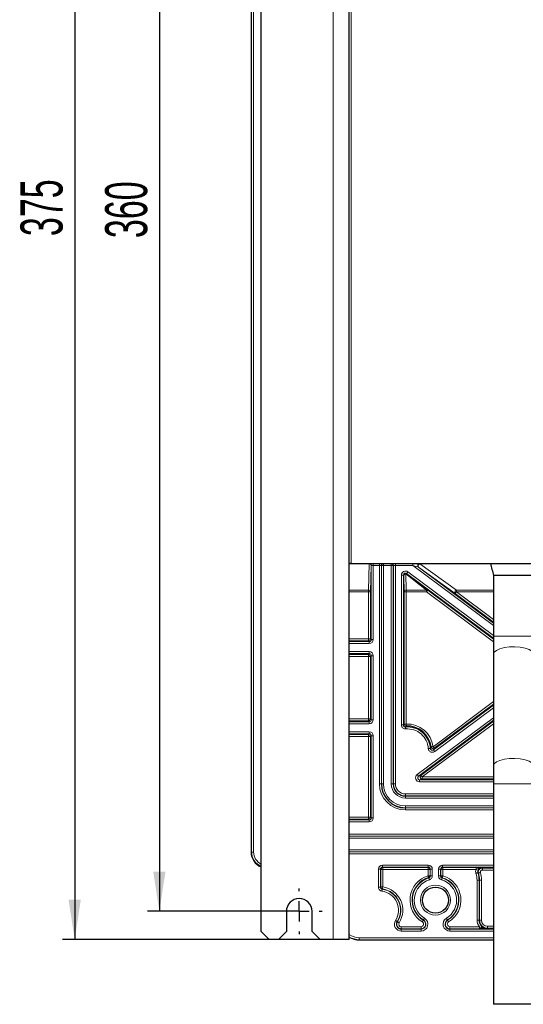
# Model space of a CAD drawing. Header units: millimetres. Extents: x 5 to 418, y 2 to 292.
# Tile 46 of 53: x 289 to 331, y 122 to 204. Entities that reach past the tile are written whole.
import ezdxf

# ---------------------------------------------------------------- set-up
doc = ezdxf.new("R2010")
doc.units = ezdxf.units.MM
doc.layers.add('SLD-0', color=7, linetype='Continuous')
doc.styles.add('SLDTEXTSTYLE0', font='TXT', dxfattribs={"width": 0.605})
doc.dimstyles.new('SLDDIMSTYLE0', dxfattribs={"dimtxt": 3.5, "dimasz": 3.302, "dimexe": 0, "dimexo": 0.0625, "dimgap": 0.875, "dimtad": 1, "dimlfac": 3, "dimrnd": 1e-09, "dimzin": 12, "dimdsep": 46, "dimtxsty": 'SLDTEXTSTYLE0', "dimsah": 1, "dimcen": 0.09, "dimadec": 0, "dimazin": 3, "dimtfac": 1, "dimtofl": 0, "dimtmove": 0, "dimatfit": 3, "dimfxl": 1, "dimfrac": 2, "dimtolj": 1, "dimtzin": 12, "dimarcsym": 0})

# ---------------------------------------------------------------- blocks, each defined once
blk = doc.blocks.new('_D_5')
at = {"layer": 'SLD-0', "color": 7}
for p, q in [((311.936, 249.623), (299.306, 249.623)), ((300.306, 249.623), (300.306, 129.623)), ((311.936, 129.623), (299.306, 129.623))]:
    blk.add_line(p, q, dxfattribs=at)
for points in [[(300.306, 249.623), (299.798, 246.321), (300.814, 246.321)], [(300.306, 129.623), (300.814, 132.925), (299.798, 132.925)]]:
    blk.add_solid(points, dxfattribs=at)
at = {"layer": 'SLD-0', "color": 7, "insert": (295.794, 185.613), "char_height": 3.5, "attachment_point": 1, "rotation": 90, "style": 'SLDTEXTSTYLE0'}
blk.add_mtext('360', dxfattribs=at)
blk = doc.blocks.new('_D_7')
at = {"layer": 'SLD-0', "color": 7}
for p, q in [((314.77, 252.29), (292.262, 252.29)), ((293.262, 252.29), (293.262, 127.29)), ((313.67, 127.29), (292.262, 127.29))]:
    blk.add_line(p, q, dxfattribs=at)
for points in [[(293.262, 252.29), (292.754, 248.988), (293.77, 248.988)], [(293.262, 127.29), (293.77, 130.592), (292.754, 130.592)]]:
    blk.add_solid(points, dxfattribs=at)
at = {"layer": 'SLD-0', "color": 7, "insert": (288.751, 185.779), "char_height": 3.5, "attachment_point": 1, "rotation": 90, "style": 'SLDTEXTSTYLE0'}
blk.add_mtext('375', dxfattribs=at)
blk = doc.blocks.new('SW_CENTERMARKSYMBOL_4')
at = {"layer": 'SLD-0', "color": 0}
for p, q in [((0, 1.667), (0, 1.9)), ((0, 0), (0, 0.833)), ((-1.667, 0), (-1.9, 0)), ((0, 0), (-0.833, 0)), ((0, 0), (0, -0.833)), ((0, 0), (0.833, 0)), ((1.667, 0), (1.9, 0)), ((0, -1.667), (0, -1.9))]:
    blk.add_line(p, q, dxfattribs=at)

msp = doc.modelspace()

# ---------------------------------------------------------------- linework, layer by layer
at = {"color": 7, "linetype": 'Continuous', "lineweight": 18}
for p, q in [((314.7698, 127.2897), (314.7698, 252.2897)), ((307.9772, 134.5564), (307.9772, 245.223)), ((308.1439, 245.223), (308.1439, 134.5564)), ((316.2698, 240.223), (316.2698, 158.5564)), ((316.1031, 158.5498), (317.7632, 158.5498)), ((317.7632, 158.5275), (316.1031, 158.5275)), ((317.697, 156.3378), (317.7632, 158.5275)), ((317.7632, 158.5498), (317.7669, 158.5535)), ((317.7632, 158.5275), (317.7632, 158.5498)), ((317.9299, 158.3831), (317.8637, 156.1935)), ((317.9336, 158.3869), (317.9299, 158.3831)), ((317.9336, 152.2259), (317.9336, 158.3869)), ((318.1002, 158.3926), (318.1002, 158.5564)), ((318.606, 158.3926), (318.1002, 158.3926)), ((318.1002, 158.3926), (318.1002, 152.2259)), ((318.606, 158.3926), (318.606, 158.5564)), ((318.606, 140.223), (318.606, 158.3926)), ((318.7726, 158.3869), (318.7726, 140.223)), ((318.7815, 158.378), (318.7726, 158.3869)), ((318.7815, 140.223), (318.7815, 158.378)), ((318.7815, 158.378), (318.9481, 158.378)), ((318.9393, 158.5535), (318.9481, 158.5447)), ((318.9481, 158.5447), (319.5914, 158.5447)), ((318.9481, 158.378), (318.9481, 158.5447)), ((318.9481, 158.378), (318.9481, 140.223)), ((319.5914, 158.378), (318.9481, 158.378)), ((319.5914, 158.5447), (319.6003, 158.5535)), ((319.5914, 158.378), (319.5914, 158.5447)), ((319.5914, 140.223), (319.5914, 158.378)), ((319.5914, 158.378), (319.7581, 158.378)), ((319.7669, 158.3869), (319.7581, 158.378)), ((319.7581, 158.378), (319.7581, 140.223)), ((319.7669, 140.223), (319.7669, 158.3869)), ((319.9336, 158.5564), (319.9336, 158.3926)), ((321.3859, 158.3926), (319.9336, 158.3926)), ((319.9336, 158.3926), (319.9336, 140.223)), ((321.3859, 158.5564), (321.3859, 158.3926)), ((328.1031, 153.3894), (321.3859, 158.3926)), ((321.8519, 158.2532), (328.1031, 153.5972)), ((321.8632, 158.2495), (321.8519, 158.2532)), ((324.9138, 156.0598), (321.8632, 158.2495)), ((321.9515, 158.5535), (321.9627, 158.5498)), ((321.9627, 158.5498), (327.8382, 158.5498)), ((321.9627, 158.5498), (321.9627, 158.5275)), ((327.8441, 158.5275), (321.9627, 158.5275)), ((321.9627, 158.5275), (325.0134, 156.3378)), ((320.4393, 145.1263), (320.4393, 157.5953)), ((320.4393, 157.5953), (320.606, 157.5953)), ((320.606, 157.5953), (320.606, 145.1263)), ((320.6353, 157.5369), (320.606, 157.5953)), ((320.6759, 156.1935), (320.6353, 157.5369)), ((322.5377, 156.3378), (320.8019, 157.6813)), ((320.8019, 157.6813), (320.8425, 156.3378)), ((328.1031, 152.3431), (320.8721, 157.729)), ((320.8721, 157.729), (320.9014, 157.6706)), ((320.9014, 157.6706), (322.6372, 156.3271)), ((320.9717, 157.8626), (328.1031, 152.5509)), ((316.1031, 156.3378), (317.697, 156.3378)), ((317.697, 156.1935), (316.1031, 156.1935)), ((317.697, 156.1935), (317.697, 156.3378)), ((317.697, 152.2958), (317.697, 156.1935)), ((317.8637, 156.1935), (317.697, 156.1935)), ((317.8637, 156.1935), (317.8637, 152.2958)), ((320.6759, 145.2007), (320.6759, 156.1935)), ((320.8425, 156.1935), (320.6759, 156.1935)), ((320.8425, 156.3378), (322.5377, 156.3378)), ((320.8425, 156.3378), (320.8425, 156.1935)), ((320.8425, 156.1935), (320.8425, 145.2007)), ((322.5377, 156.1935), (320.8425, 156.1935)), ((322.5377, 156.3378), (322.5377, 156.1935)), ((328.1031, 152.0482), (322.5377, 156.1935)), ((322.6372, 156.3271), (328.1031, 152.256)), ((328.1031, 153.6844), (324.9138, 156.0598)), ((325.0134, 156.3378), (328.1031, 156.3378)), ((325.0134, 156.3378), (325.0134, 156.1935)), ((325.0134, 156.1935), (328.1031, 153.8921)), ((328.1031, 156.1935), (325.0134, 156.1935)), ((331.4364, 152.5035), (328.1031, 152.5035)), ((316.1031, 152.2958), (317.697, 152.2958)), ((317.697, 152.1292), (316.1031, 152.1292)), ((316.1031, 152.0592), (317.7669, 152.0592)), ((317.7669, 151.8926), (316.1031, 151.8926)), ((317.697, 152.2958), (317.697, 152.1292)), ((317.8637, 152.2958), (317.697, 152.2958)), ((317.7669, 152.0592), (317.697, 152.1292)), ((317.7669, 152.0592), (317.7669, 151.8926)), ((317.8637, 152.2958), (317.9336, 152.2259)), ((317.9336, 152.2259), (318.1002, 152.2259)), ((316.1031, 151.2202), (317.7669, 151.2202)), ((317.7669, 151.0535), (316.1031, 151.0535)), ((316.1031, 150.9836), (317.697, 150.9836)), ((317.697, 150.817), (316.1031, 150.817)), ((317.697, 150.9836), (317.7669, 151.0535)), ((317.697, 150.817), (317.697, 150.9836)), ((317.8637, 150.817), (317.697, 150.817)), ((317.697, 145.6291), (317.697, 150.817)), ((317.7669, 151.0535), (317.7669, 151.2202)), ((317.9336, 150.8869), (317.8637, 150.817)), ((317.8637, 150.817), (317.8637, 145.6291)), ((318.1002, 150.8869), (317.9336, 150.8869)), ((317.9336, 145.5592), (317.9336, 150.8869)), ((318.1002, 150.8869), (318.1002, 145.5592)), ((323.0673, 143.3138), (328.1031, 147.0646)), ((323.1085, 143.0495), (328.1031, 146.7696)), ((328.1031, 146.8568), (323.1668, 143.1801)), ((328.1031, 146.5618), (323.2081, 142.9158)), ((316.1031, 145.6291), (317.697, 145.6291)), ((317.697, 145.4625), (316.1031, 145.4625)), ((316.1031, 145.3926), (317.7669, 145.3926)), ((317.7669, 145.2259), (316.1031, 145.2259)), ((317.697, 145.4625), (317.697, 145.6291)), ((317.8637, 145.6291), (317.697, 145.6291)), ((317.7669, 145.3926), (317.697, 145.4625)), ((317.7669, 145.2259), (317.7669, 145.3926)), ((317.8637, 145.6291), (317.9336, 145.5592)), ((318.1002, 145.5592), (317.9336, 145.5592)), ((320.606, 145.1263), (320.4393, 145.1263)), ((320.8425, 145.2007), (320.6759, 145.2007)), ((321.7524, 140.9932), (328.1031, 145.7234)), ((328.1031, 145.5156), (321.8519, 140.8595)), ((322.0629, 140.9294), (328.1031, 145.4284)), ((328.1031, 145.2206), (322.1624, 140.7958)), ((316.1031, 144.5535), (317.7669, 144.5535)), ((317.7669, 144.3869), (316.1031, 144.3869)), ((316.1031, 144.3169), (317.697, 144.3169)), ((317.697, 144.1503), (316.1031, 144.1503)), ((317.697, 144.3169), (317.7669, 144.3869)), ((317.697, 144.3169), (317.697, 144.1503)), ((317.697, 137.4625), (317.697, 144.1503)), ((317.697, 144.1503), (317.8637, 144.1503)), ((317.7669, 144.3869), (317.7669, 144.5535)), ((317.9336, 144.2202), (317.8637, 144.1503)), ((317.8637, 144.1503), (317.8637, 137.4625)), ((317.9336, 144.2202), (318.1002, 144.2202)), ((317.9336, 137.3925), (317.9336, 144.2202)), ((318.1002, 144.2202), (318.1002, 137.3925)), ((321.8519, 140.8595), (322.0629, 140.9294)), ((318.606, 140.223), (318.7726, 140.223)), ((318.7815, 140.223), (318.7726, 140.223)), ((318.7815, 140.223), (318.9481, 140.223)), ((319.5914, 140.223), (319.7581, 140.223)), ((319.7581, 140.223), (319.7669, 140.223)), ((319.7669, 140.223), (319.9336, 140.223)), ((322.1624, 140.6292), (321.9515, 140.5592)), ((321.9515, 140.5592), (321.9515, 140.3926)), ((321.9515, 140.5592), (328.1031, 140.5592)), ((328.1031, 140.3926), (321.9515, 140.3926)), ((322.1624, 140.6292), (322.1624, 140.7958)), ((322.1624, 140.7958), (328.1031, 140.7958)), ((328.1031, 140.6292), (322.1624, 140.6292)), ((331.4364, 140.223), (328.1031, 140.223)), ((320.7698, 139.2202), (320.7698, 139.3868)), ((320.7698, 139.3868), (328.1031, 139.3868)), ((328.1031, 139.2202), (320.7698, 139.2202)), ((320.7698, 139.2114), (320.7698, 139.2202)), ((320.7698, 139.2114), (328.1031, 139.2114)), ((320.7698, 139.0447), (320.7698, 139.2114)), ((328.1031, 139.0447), (320.7698, 139.0447)), ((320.7698, 138.2347), (320.7698, 138.4014)), ((320.7698, 138.4014), (328.1031, 138.4014)), ((320.7698, 138.2347), (320.7698, 138.2259)), ((328.1031, 138.2347), (320.7698, 138.2347)), ((320.7698, 138.0593), (320.7698, 138.2259)), ((320.7698, 138.2259), (328.1031, 138.2259)), ((328.1031, 138.0593), (320.7698, 138.0593)), ((316.1031, 137.4625), (317.697, 137.4625)), ((317.697, 137.2958), (316.1031, 137.2958)), ((316.1031, 137.2259), (317.7669, 137.2259)), ((317.7669, 137.0593), (316.1031, 137.0593)), ((317.697, 137.2958), (317.697, 137.4625)), ((317.697, 137.4625), (317.8637, 137.4625)), ((317.7669, 137.2259), (317.697, 137.2958)), ((317.7669, 137.0593), (317.7669, 137.2259)), ((317.8637, 137.4625), (317.9336, 137.3925)), ((317.9336, 137.3925), (318.1002, 137.3925)), ((316.1031, 136.0535), (328.1031, 136.0535)), ((328.1031, 135.8869), (316.1031, 135.8869)), ((316.1031, 135.8722), (328.1031, 135.8722)), ((328.1031, 135.7056), (316.1031, 135.7056)), ((307.9365, 134.5564), (307.9772, 134.5564)), ((307.9365, 134.5564), (307.9365, 134.5564)), ((307.9772, 134.5564), (308.1439, 134.5564)), ((316.1031, 134.7405), (328.1031, 134.7405)), ((328.1031, 134.5739), (316.1031, 134.5739)), ((316.1031, 134.5592), (328.1031, 134.5592)), ((328.1031, 134.3926), (316.1031, 134.3926)), ((318.5303, 131.6326), (318.5303, 133.1292)), ((318.5303, 133.1292), (318.697, 133.1292)), ((318.697, 133.1292), (318.697, 131.6326)), ((318.7204, 133.1058), (318.697, 133.1292)), ((318.7204, 131.6529), (318.7204, 133.1058)), ((318.7204, 133.1058), (318.887, 133.1058)), ((318.8636, 133.4625), (322.6759, 133.4625)), ((318.8636, 133.4625), (318.8636, 133.2958)), ((322.6759, 133.2958), (318.8636, 133.2958)), ((318.8636, 133.2958), (318.887, 133.2725)), ((318.887, 133.2725), (322.6525, 133.2725)), ((318.887, 133.1058), (318.887, 133.2725)), ((318.887, 133.1058), (318.887, 131.6529)), ((322.6525, 133.1058), (318.887, 133.1058)), ((322.6525, 133.2725), (322.6759, 133.2958)), ((322.6525, 133.2725), (322.6525, 133.1058)), ((322.6525, 133.1058), (322.8192, 133.1058)), ((322.6525, 132.5817), (322.6525, 133.1058)), ((322.6759, 133.2958), (322.6759, 133.4625)), ((322.8425, 133.1292), (322.8192, 133.1058)), ((322.8192, 133.1058), (322.8192, 132.5817)), ((322.8425, 133.1292), (323.0092, 133.1292)), ((322.8425, 132.5643), (322.8425, 133.1292)), ((323.0092, 133.1292), (323.0092, 132.5643)), ((323.5303, 132.5643), (323.5303, 133.1292)), ((323.697, 133.1292), (323.5303, 133.1292)), ((323.697, 133.1292), (323.697, 132.5643)), ((323.7204, 133.1058), (323.697, 133.1292)), ((323.7204, 132.5817), (323.7204, 133.1058)), ((323.887, 133.1058), (323.7204, 133.1058)), ((323.8636, 133.4625), (328.1031, 133.4625)), ((323.8636, 133.2958), (323.8636, 133.4625)), ((328.1031, 133.2958), (323.8636, 133.2958)), ((323.8636, 133.2958), (323.887, 133.2725)), ((323.887, 133.2725), (326.6437, 133.2725)), ((323.887, 133.1058), (323.887, 133.2725)), ((323.887, 133.1058), (323.887, 132.5817)), ((326.6437, 133.1058), (323.887, 133.1058)), ((326.6437, 133.1058), (326.6437, 133.2725)), ((327.1686, 133.2259), (328.1031, 133.2259)), ((327.1686, 133.0593), (327.1686, 133.2259)), ((328.1031, 133.0593), (327.1686, 133.0593)), ((322.6525, 132.5817), (322.8192, 132.5817)), ((322.8192, 132.5817), (322.8425, 132.5643)), ((322.8425, 132.5643), (323.0092, 132.5643)), ((323.697, 132.5643), (323.5303, 132.5643)), ((323.697, 132.5643), (323.7204, 132.5817)), ((323.887, 132.5817), (323.7204, 132.5817)), ((326.7261, 128.8897), (326.7261, 132.2231)), ((326.8927, 132.2231), (326.7261, 132.2231)), ((326.8927, 132.2231), (326.8927, 128.8897)), ((326.9336, 132.2231), (326.8927, 132.2231)), ((326.9336, 128.8897), (326.9336, 132.2231)), ((327.1002, 132.2231), (326.9336, 132.2231)), ((327.1002, 132.2231), (327.1002, 128.8897)), ((318.5303, 131.6326), (318.697, 131.6326)), ((318.697, 131.6326), (318.7204, 131.6529)), ((318.7204, 131.6529), (318.887, 131.6529)), ((320.1063, 128.7625), (320.0866, 128.7751)), ((322.2651, 128.8844), (322.2771, 128.9045)), ((324.2745, 128.8844), (324.2624, 128.9045)), ((326.8927, 128.8897), (326.7261, 128.8897)), ((326.9336, 128.8897), (326.8927, 128.8897)), ((327.1002, 128.8897), (326.9336, 128.8897)), ((320.4288, 128.1736), (320.4288, 128.3403)), ((320.4288, 128.3403), (322.0679, 128.3403)), ((320.4288, 128.1736), (320.4288, 128.1503)), ((322.0679, 128.1736), (320.4288, 128.1736)), ((320.4288, 127.9836), (320.4288, 128.1503)), ((320.4288, 128.1503), (322.0679, 128.1503)), ((322.0679, 127.9836), (320.4288, 127.9836)), ((322.0679, 128.3403), (322.0679, 128.1736)), ((322.0679, 128.1736), (322.0679, 128.1503)), ((322.0679, 128.1503), (322.0679, 127.9836)), ((324.4716, 128.1736), (324.4716, 128.3403)), ((324.4716, 128.3403), (326.9195, 128.3403)), ((324.4716, 128.1736), (324.4716, 128.1503)), ((326.9195, 128.1736), (324.4716, 128.1736)), ((324.4716, 127.9836), (324.4716, 128.1503)), ((324.4716, 128.1503), (328.1031, 128.1503)), ((328.1031, 127.9836), (324.4716, 127.9836)), ((326.9195, 128.1736), (326.9195, 128.3403)), ((327.6031, 128.2202), (327.6031, 128.3868)), ((327.6031, 128.3868), (328.1031, 128.3868)), ((327.6031, 128.2202), (327.6031, 128.1794)), ((328.1031, 128.2202), (327.6031, 128.2202)), ((316.9364, 127.4305), (328.1031, 127.4305)), ((316.9364, 127.4305), (316.9364, 127.2638)), ((328.1031, 127.2638), (316.9364, 127.2638)), ((316.9364, 127.2638), (316.9364, 127.2231)), ((316.9364, 127.2231), (328.1031, 127.2231)), ((316.9364, 127.2231), (316.9364, 127.2231))]:
    msp.add_line(p, q, dxfattribs=at)
at = {"color": 7, "linetype": 'Continuous', "lineweight": 25}
for p, q in [((316.1031, 127.2897), (316.1031, 252.2897)), ((308.7698, 127.9564), (308.7698, 251.6231)), ((307.9365, 245.223), (307.9365, 134.5564)), ((316.2698, 158.5564), (316.1031, 158.5564)), ((316.2698, 158.5564), (374.2698, 158.5564)), ((327.8364, 158.5564), (327.8364, 158.5316)), ((328.1031, 157.5564), (328.1031, 152.5035)), ((331.4364, 157.5564), (328.1031, 157.5564)), ((328.1031, 152.5035), (328.1031, 151.005)), ((328.1031, 151.005), (328.1031, 141.7215)), ((328.1031, 141.7215), (328.1031, 140.223)), ((328.1031, 140.223), (328.1031, 121.8897)), ((310.8698, 129.623), (310.8698, 127.9564)), ((313.0031, 127.9564), (313.0031, 129.623)), ((308.7698, 127.9564), (309.4364, 127.2897)), ((310.2031, 127.2897), (310.8698, 127.9564)), ((313.0031, 127.9564), (313.6698, 127.2897)), ((310.2031, 127.2897), (309.4364, 127.2897)), ((314.7698, 127.2897), (313.6698, 127.2897)), ((316.1031, 127.2897), (314.7698, 127.2897)), ((320.3138, 127.2231), (316.9364, 127.2231)), ((326.5591, 127.2231), (320.3138, 127.2231)), ((328.1031, 127.2231), (326.5591, 127.2231)), ((331.4364, 121.8897), (328.1031, 121.8897))]:
    msp.add_line(p, q, dxfattribs=at)
at = {"color": 7, "linetype": 'Continuous', "lineweight": 18, "flags": 128}
for points in [[(321.9627, 158.5275), (321.9235, 158.5078), (321.8876, 158.4776), (321.858, 158.4395), (321.8371, 158.3966), (321.8269, 158.3527), (321.828, 158.3112), (321.8404, 158.2759), (321.8632, 158.2495)], [(320.9717, 157.8626), (320.9525, 157.8368), (320.934, 157.812), (320.9169, 157.7891), (320.9019, 157.7689), (320.8895, 157.7523), (320.8802, 157.7398), (320.8743, 157.7319), (320.8721, 157.729)], [(322.6372, 156.3271), (322.635, 156.3242), (322.6291, 156.3163), (322.6198, 156.3038), (322.6074, 156.2872), (322.5924, 156.267), (322.5754, 156.2441), (322.5569, 156.2193), (322.5377, 156.1935)], [(325.0134, 156.3378), (324.9741, 156.3181), (324.9382, 156.2879), (324.9086, 156.2498), (324.8878, 156.207), (324.8775, 156.163), (324.8787, 156.1216), (324.8911, 156.0862), (324.9138, 156.0598)], [(325.0134, 156.1935), (324.9942, 156.1677), (324.9757, 156.1429), (324.9586, 156.1199), (324.9436, 156.0998), (324.9312, 156.0831), (324.9219, 156.0707), (324.916, 156.0628), (324.9138, 156.0598)], [(331.4364, 151.005), (331.4209, 151.0901), (331.2985, 151.2538), (331.0626, 151.3991), (330.7309, 151.5151), (330.3279, 151.5933), (329.8835, 151.6279), (329.4307, 151.6163), (329.003, 151.5594), (328.6322, 151.4613), (328.3457, 151.3294), (328.1649, 151.1735), (328.1031, 151.005)], [(320.7858, 144.9602), (320.786, 144.9565), (320.7868, 144.9467), (320.788, 144.9312), (320.7897, 144.9105), (320.7917, 144.8855), (320.7939, 144.857), (320.7964, 144.8261), (320.7989, 144.7941)], [(320.8425, 145.2007), (320.8439, 145.1685), (320.8453, 145.1376), (320.8465, 145.1091), (320.8476, 145.084), (320.8485, 145.0632), (320.8492, 145.0477), (320.8497, 145.0379), (320.8498, 145.0342)], [(323.0673, 143.3138), (323.0353, 143.3099), (323.0046, 143.3062), (322.9763, 143.3028), (322.9513, 143.2997), (322.9307, 143.2973), (322.9152, 143.2954), (322.9055, 143.2942), (322.9018, 143.2938)], [(323.1668, 143.1801), (323.1646, 143.1831), (323.1587, 143.1909), (323.1494, 143.2034), (323.1371, 143.2201), (323.122, 143.2402), (323.105, 143.2631), (323.0865, 143.288), (323.0673, 143.3138)], [(322.8426, 143.173), (322.839, 143.1727), (322.8292, 143.1721), (322.8136, 143.1712), (322.7929, 143.1699), (322.7678, 143.1684), (322.7393, 143.1666), (322.7084, 143.1648), (322.6763, 143.1628)], [(323.1085, 143.0495), (323.1107, 143.0465), (323.1166, 143.0387), (323.1259, 143.0262), (323.1383, 143.0095), (323.1533, 142.9894), (323.1704, 142.9665), (323.1888, 142.9416), (323.2081, 142.9158)], [(331.4364, 141.7215), (331.4209, 141.8065), (331.2985, 141.9702), (331.0626, 142.1155), (330.7309, 142.2315), (330.3279, 142.3098), (329.8835, 142.3444), (329.4307, 142.3328), (329.003, 142.2758), (328.6322, 142.1778), (328.3457, 142.0459), (328.1649, 141.8899), (328.1031, 141.7215), (328.1031, 141.7215)], [(321.8519, 140.8595), (321.8497, 140.8625), (321.8439, 140.8704), (321.8346, 140.8829), (321.8222, 140.8995), (321.8072, 140.9196), (321.7901, 140.9426), (321.7716, 140.9674), (321.7524, 140.9932)], [(322.1624, 140.7958), (322.1432, 140.8216), (322.1247, 140.8464), (322.1076, 140.8693), (322.0926, 140.8895), (322.0802, 140.9061), (322.0709, 140.9186), (322.0651, 140.9265), (322.0629, 140.9294)], [(326.6378, 132.7783), (326.6684, 132.7883), (326.6978, 132.7979), (326.7249, 132.8068), (326.7488, 132.8146), (326.7686, 132.821), (326.7834, 132.8259), (326.7927, 132.8289), (326.7962, 132.83)], [(327.009, 132.8447), (326.9782, 132.8355), (326.9485, 132.8266), (326.9212, 132.8184), (326.8971, 132.8112), (326.8772, 132.8052), (326.8623, 132.8008), (326.8529, 132.7979), (326.8494, 132.7969)], [(322.6525, 132.5817), (322.6619, 132.5509), (322.6709, 132.5213), (322.6793, 132.4939), (322.6866, 132.4699), (322.6926, 132.4501), (322.6972, 132.4352), (322.7, 132.4258), (322.7011, 132.4222)], [(322.7232, 132.4045), (322.7177, 132.4089), (322.7011, 132.4222)], [(322.7232, 132.4045), (322.7242, 132.4009), (322.727, 132.3915), (322.7314, 132.3766), (322.7373, 132.3567), (322.7444, 132.3326), (322.7525, 132.3052), (322.7613, 132.2755), (322.7704, 132.2447)], [(323.8164, 132.4045), (323.8153, 132.4009), (323.8125, 132.3915), (323.8081, 132.3766), (323.8022, 132.3567), (323.7951, 132.3326), (323.787, 132.3052), (323.7782, 132.2755), (323.7691, 132.2447)], [(323.8384, 132.4222), (323.8329, 132.4178), (323.8164, 132.4045)], [(323.8384, 132.4222), (323.8395, 132.4258), (323.8424, 132.4352), (323.8469, 132.4501), (323.8529, 132.4699), (323.8603, 132.4939), (323.8686, 132.5213), (323.8776, 132.5509), (323.887, 132.5817)], [(318.8186, 131.3023), (318.8229, 131.3342), (318.8271, 131.3649), (318.831, 131.3932), (318.8344, 131.4181), (318.8372, 131.4386), (318.8393, 131.4541), (318.8406, 131.4638), (318.8411, 131.4674)], [(318.8628, 131.488), (318.8574, 131.4829), (318.8411, 131.4674)], [(318.8628, 131.488), (318.8633, 131.4916), (318.8647, 131.5013), (318.867, 131.5168), (318.87, 131.5373), (318.8737, 131.5621), (318.8778, 131.5904), (318.8823, 131.621), (318.887, 131.6529)], [(319.9462, 128.8648), (319.9733, 128.8475), (319.9994, 128.8308), (320.0235, 128.8154), (320.0446, 128.8019), (320.0621, 128.7907), (320.0752, 128.7823), (320.0835, 128.7771), (320.0866, 128.7751)], [(320.1063, 128.7625), (320.1094, 128.7605), (320.1177, 128.7552), (320.1308, 128.7468), (320.1483, 128.7356), (320.1695, 128.7221), (320.1936, 128.7067), (320.2197, 128.6901), (320.2467, 128.6727)], [(322.1792, 128.7416), (322.1958, 128.7692), (322.2117, 128.7957), (322.2265, 128.8202), (322.2394, 128.8417), (322.2501, 128.8595), (322.2581, 128.8729), (322.2632, 128.8813), (322.2651, 128.8844)], [(322.2771, 128.9045), (322.279, 128.9076), (322.2841, 128.9161), (322.2921, 128.9294), (322.3028, 128.9472), (322.3157, 128.9687), (322.3304, 128.9932), (322.3464, 129.0198), (322.3629, 129.0473)], [(324.1766, 129.0473), (324.1932, 129.0198), (324.2091, 128.9932), (324.2238, 128.9687), (324.2368, 128.9472), (324.2475, 128.9294), (324.2555, 128.9161), (324.2605, 128.9076), (324.2624, 128.9045)], [(324.2745, 128.8844), (324.2764, 128.8813), (324.2814, 128.8729), (324.2895, 128.8595), (324.3001, 128.8417), (324.3131, 128.8202), (324.3278, 128.7957), (324.3437, 128.7692), (324.3603, 128.7416)]]:
    msp.add_lwpolyline(points, dxfattribs=at)
at = {"color": 7, "linetype": 'Continuous', "lineweight": 18}
msp.add_circle((323.2698, 130.5564), 1.25, dxfattribs=at)
at = {"color": 7, "linetype": 'Continuous', "lineweight": 25}
msp.add_circle((323.2698, 130.5564), 1.0833, dxfattribs=at)
at = {"color": 7, "linetype": 'Continuous', "lineweight": 18}
for centre, radius, start, end in [((317.7632, 158.3831), 0.1667, 0.019549, 89.979597), ((317.7721, 158.3694), 0.1583, 4.978317, 93.225694), ((317.7669, 158.3868), 0.1667, 0.021244, 89.97961), ((318.9393, 158.3868), 0.1667, 90.02039, 179.978756), ((318.9482, 158.378), 0.1667, 90.02039, 179.978756), ((319.5914, 158.378), 0.1667, 0.020031, 89.979969), ((319.6002, 158.3868), 0.1667, 0.020031, 89.979969), ((321.9518, 158.3868), 0.1667, 90.098944, 233.22119), ((321.963, 158.383), 0.1667, 90.09878, 233.221353), ((320.802, 157.5368), 0.1667, 53.373387, 179.947293), ((320.793, 157.5232), 0.1583, 86.775257, 175.019886), ((320.8412, 157.5781), 0.1104, 56.90146, 110.837552), ((317.7059, 156.1797), 0.1583, 4.980114, 93.224743), ((320.8336, 156.1797), 0.1583, 86.774306, 175.021683), ((322.5769, 156.2346), 0.1104, 56.90146, 110.837552), ((317.697, 152.2959), 0.1667, 270.02039, 359.97961), ((317.697, 150.8169), 0.1667, 0.021248, 89.978752), ((317.697, 145.6292), 0.1667, 270.021248, 359.979606), ((320.8426, 145.2007), 0.1667, 180.021235, 272.484716), ((320.9364, 143.0564), 1.9098, 3.499811, 94.525485), ((320.9364, 143.0564), 2.1463, 6.886998, 92.507758), ((317.697, 144.1502), 0.1667, 0.019675, 89.981179), ((320.9364, 143.0564), 1.7431, 3.499811, 94.525485), ((323.0673, 143.3139), 0.1667, 186.927689, 306.63923), ((322.1627, 140.7959), 0.1667, 126.77821, 269.90194), ((320.7698, 140.223), 2.1638, 180, 270), ((320.7698, 140.223), 1.9883, 180, 270), ((320.7698, 140.223), 1.8217, 180, 270), ((320.7698, 140.223), 1.1783, 180, 270), ((320.7698, 140.223), 1.0029, 180, 270), ((320.7698, 140.223), 0.8362, 180, 270), ((317.697, 137.4625), 0.1667, 270.021248, 359.977898), ((309.2698, 134.5564), 1.2926, 180, 247.242541), ((309.2698, 134.5564), 1.1259, 180, 243.635244), ((318.8871, 133.1058), 0.1667, 90.02039, 179.980464), ((322.6525, 133.1058), 0.1667, 0.019536, 89.97961), ((323.8871, 133.1058), 0.1667, 90.02039, 179.980464), ((324.9364, 132.2231), 1.7897, 0, 18.075858), ((324.9364, 132.2231), 1.9563, 0, 18.075858), ((324.9364, 132.2231), 2.1638, 0, 16.697534), ((323.2698, 130.5564), 2.1172, 106.949527, 238.997281), ((323.2698, 130.5564), 1.9272, 106.476383, 238.997281), ((323.2698, 130.5564), 1.7606, 106.476383, 238.997281), ((322.6525, 132.5817), 0.1667, 286.964529, 359.985489), ((323.8871, 132.5817), 0.1667, 180.014511, 253.035471), ((323.2698, 130.5564), 1.7606, 301.002719, 73.523617), ((323.2698, 130.5564), 1.9272, 301.002719, 73.523617), ((323.2698, 130.5564), 1.9506, 301.002719, 73.050473), ((323.2698, 130.5564), 2.1172, 301.002719, 73.050473), ((318.8871, 131.6529), 0.1667, 180.016896, 261.61462), ((318.6031, 129.7231), 1.5939, 327.42103, 82.230683), ((318.6031, 129.7231), 1.7606, 327.42103, 82.230683), ((318.6031, 129.7231), 1.7839, 327.42103, 81.630949), ((318.6031, 129.7231), 1.9506, 327.42103, 81.630949), ((320.4288, 128.5564), 0.5728, 147.42103, 270), ((320.4288, 128.5564), 0.3827, 147.42103, 270), ((320.4288, 128.5564), 0.2161, 147.42103, 270), ((322.0679, 128.5564), 0.5728, 270, 58.997281), ((322.0679, 128.5564), 0.4061, 270, 58.997281), ((322.0679, 128.5564), 0.3827, 270, 58.997281), ((322.0679, 128.5564), 0.2161, 270, 58.997281), ((324.4716, 128.5564), 0.5728, 121.002719, 270), ((324.4716, 128.5564), 0.3827, 121.002719, 270), ((324.4716, 128.5564), 0.2161, 121.002719, 270), ((327.6031, 128.8897), 0.877, 180, 218.791731), ((327.6031, 128.8897), 0.6695, 180, 270), ((327.6031, 128.8897), 0.5029, 180, 270), ((316.9364, 128.8897), 1.4592, 235.175047, 270), ((316.9364, 128.8897), 1.6259, 239.166792, 270), ((316.9364, 128.8897), 1.6666, 239.998992, 270)]:
    msp.add_arc(centre, radius, start, end, dxfattribs=at)
at = {"color": 7, "linetype": 'Continuous', "lineweight": 25}
for centre, radius, start, end in [((320.9364, 143.0564), 1.9797, 6.886998, 92.507758), ((320.7698, 140.223), 1.9971, 180, 270), ((320.7698, 140.223), 1.0117, 180, 270), ((309.2698, 134.5564), 1.3333, 180, 247.974805), ((324.9364, 132.2231), 1.9971, 0, 16.697534), ((323.2698, 130.5564), 1.9506, 106.949527, 238.997281), ((311.9364, 129.6231), 1.0667, 0, 180), ((320.4288, 128.5564), 0.4061, 147.42103, 270), ((324.4716, 128.5564), 0.4061, 121.002719, 270), ((327.6031, 128.8897), 0.7104, 180, 270)]:
    msp.add_arc(centre, radius, start, end, dxfattribs=at)
at = {"color": 7, "linetype": 'Continuous', "lineweight": 18}
for centre, major_axis, ratio, start_param, end_param in [((318.1002, 158.5534), (0.3333, 0), 0.0174551, 2.6032235, 3.1241394), ((318.1002, 158.3868), (0.1667, 0), 0.0349101, 1.5707963, 3.1241394), ((318.606, 158.3868), (0.1667, 0), 0.0349101, 0.0174533, 1.5707963), ((318.606, 158.5534), (0.3333, 0), 0.0174551, 0.0174533, 0.5383691), ((319.9336, 158.5534), (0.3333, 0), 0.0174551, 2.6032235, 3.1241394), ((319.9336, 158.3868), (0.1667, 0), 0.0349101, 1.5707963, 3.1241394), ((321.3937, 158.3868), (0.4585, -0.1338), 0.0071156, 0.0365658, 1.5899088), ((321.3937, 158.5534), (0.5581, -0.0001), 0.0104246, 0.0314526, 0.5523685), ((320.7727, 157.5951), (0.1497, -0.2981), 0.9992442, 2.0364068, 4.2467785), ((320.7727, 157.5951), (-0.075, 0.1493), 0.9977366, 5.1779994, 7.3883712), ((317.7668, 152.226), (0.2358, -0.2358), 0.9996955, 5.4979394, 7.0684312), ((317.7668, 152.226), (0.118, -0.118), 0.999087, 5.4979394, 7.0684312), ((317.7668, 150.8868), (0.2358, 0.2358), 0.9996955, 5.4979394, 7.0684312), ((317.7668, 150.8868), (0.118, 0.118), 0.999087, 5.4979394, 7.0684312), ((317.7668, 145.5593), (0.2358, -0.2358), 0.9996955, 5.4979394, 7.0684312), ((317.7668, 145.5593), (0.118, -0.118), 0.999087, 5.4979394, 7.0684312), ((317.7668, 144.2201), (0.2358, 0.2358), 0.9996955, 5.4979394, 7.0684312), ((317.7668, 144.2201), (0.118, 0.118), 0.999087, 5.4979394, 7.0684312), ((321.9518, 140.726), (0.3169, 0.105), 0.9984649, 1.8913464, 4.3918389), ((321.9518, 140.726), (0.1589, 0.0527), 0.995411, 1.8913464, 4.3918389), ((317.7668, 137.3927), (-0.2358, 0.2358), 0.9996955, 2.3563468, 3.9268385), ((317.7668, 137.3927), (0.118, -0.118), 0.999087, 5.4979394, 7.0684312), ((318.8637, 133.1291), (0.2358, -0.2358), 0.9996955, 2.3563468, 3.9268385), ((318.8637, 133.1291), (0.118, -0.118), 0.999087, 2.3563468, 3.9268385), ((322.6758, 133.1291), (-0.2358, -0.2358), 0.9996955, 2.3563468, 3.9268385), ((322.6758, 133.1291), (0.118, 0.118), 0.999087, 5.4979394, 7.0684312), ((323.8637, 133.1291), (0.2358, -0.2358), 0.9996955, 2.3563468, 3.9268385), ((323.8637, 133.1291), (0.118, -0.118), 0.999087, 2.3563468, 3.9268385)]:
    msp.add_ellipse(centre, major_axis=major_axis, ratio=ratio, start_param=start_param, end_param=end_param, dxfattribs=at)
at = {"color": 7, "linetype": 'Continuous', "lineweight": 25}
for points, knots in [([(327.8364, 158.5564), (327.881, 158.3896), (327.9704, 158.0557), (328.0588, 157.723), (328.1031, 157.5564)], [0, 0, 0, 0, 0.4994143, 1, 1, 1, 1]), ([(327.6031, 128.1794), (327.6024, 128.1794), (327.5461, 128.1786), (327.3996, 128.1766), (327.1761, 128.1742), (326.9904, 128.1738), (326.9195, 128.1736)], [0, 0, 0, 0, 0.0034955, 0.2781676, 0.724424, 1, 1, 1, 1])]:
    msp.add_open_spline(points, degree=3, knots=knots, dxfattribs=at)
at = {"color": 7, "linetype": 'Continuous', "lineweight": 18}
for points, knots in [([(320.4393, 145.1263), (320.4422, 145.093), (320.4485, 145.0222), (320.5001, 144.924), (320.5818, 144.8456), (320.686, 144.7962), (320.7613, 144.7948), (320.7989, 144.7941)], [0, 0, 0, 0, 0.1821923, 0.3866089, 0.5910426, 0.7955222, 1, 1, 1, 1]), ([(320.606, 145.1263), (320.6176, 145.1388), (320.6409, 145.164), (320.6642, 145.1884), (320.6759, 145.2007)], [0, 0, 0, 0, 0.4990641, 1, 1, 1, 1]), ([(320.7858, 144.9602), (320.7669, 144.9605), (320.7293, 144.9612), (320.6772, 144.9859), (320.6363, 145.0251), (320.6105, 145.0743), (320.6074, 145.1096), (320.606, 145.1263)], [0, 0, 0, 0, 0.20452226, 0.40897455, 0.61338205, 0.81778164, 1, 1, 1, 1]), ([(320.8498, 145.0342), (320.848, 145.0322), (320.8391, 145.0221), (320.8177, 144.9976), (320.7982, 144.9748), (320.7858, 144.9602)], [0, 0, 0, 0, 0.08318746, 0.41593741, 1, 1, 1, 1]), ([(323.2081, 142.9158), (323.1758, 142.8964), (323.1112, 142.8575), (322.9969, 142.844), (322.8855, 142.8666), (322.7876, 142.9254), (322.7152, 143.0131), (322.6828, 143.0978), (322.6777, 143.1489), (322.6763, 143.1628)], [0, 0, 0, 0, 0.1569562, 0.3139149, 0.4707983, 0.6276069, 0.7844025, 0.9412497, 1, 1, 1, 1]), ([(322.8426, 143.173), (322.8528, 143.1932), (322.8734, 143.234), (322.8923, 143.2738), (322.9018, 143.2938)], [0, 0, 0, 0, 0.4970238, 1, 1, 1, 1]), ([(323.1085, 143.0495), (323.0924, 143.0398), (323.0601, 143.0203), (323.0029, 143.0135), (322.9472, 143.0247), (322.8982, 143.0542), (322.862, 143.0981), (322.8459, 143.1405), (322.8433, 143.166), (322.8426, 143.173)], [0, 0, 0, 0, 0.157057, 0.3140134, 0.4708185, 0.6275276, 0.7842919, 0.9411987, 1, 1, 1, 1]), ([(323.1668, 143.1801), (323.1575, 143.1585), (323.1389, 143.1156), (323.1186, 143.0715), (323.1085, 143.0495)], [0, 0, 0, 0, 0.50297462, 1, 1, 1, 1]), ([(326.6378, 132.7783), (326.6249, 132.8338), (326.5994, 132.9435), (326.6291, 133.0521), (326.6437, 133.1058)], [0, 0, 0, 0, 0.505527, 1, 1, 1, 1]), ([(326.6437, 133.2725), (326.6896, 133.2724), (326.7812, 133.2722), (326.9302, 133.2707), (327.0329, 133.2687), (327.0949, 133.2672), (327.1126, 133.2668), (327.113, 133.2667)], [0, 0, 0, 0, 0.23038232, 0.45976158, 0.84558192, 0.99645777, 1, 1, 1, 1]), ([(326.6437, 133.1058), (326.6708, 133.1146), (326.7302, 133.1339), (326.8464, 133.1931), (326.9699, 133.2547), (327.0776, 133.2669), (327.1123, 133.2667), (327.113, 133.2667)], [0, 0, 0, 0, 0.1620275, 0.3545661, 0.7905329, 0.9958446, 1, 1, 1, 1]), ([(327.113, 133.2667), (327.0909, 133.2654), (327.0314, 133.2619), (326.9393, 133.2251), (326.8523, 133.1515), (326.7954, 133.0531), (326.7718, 132.9404), (326.7881, 132.8668), (326.7962, 132.83)], [0, 0, 0, 0, 0.106077, 0.2848326, 0.4635564, 0.6423153, 0.8211427, 1, 1, 1, 1]), ([(326.8494, 132.7969), (326.8456, 132.7993), (326.828, 132.8104), (326.8102, 132.8214), (326.7962, 132.83)], [0, 0, 0, 0, 0.2148943, 1, 1, 1, 1]), ([(326.8494, 132.7969), (326.8421, 132.8338), (326.8277, 132.9078), (326.8541, 133.0198), (326.9133, 133.1168), (327.002, 133.1883), (327.0923, 133.2219), (327.1491, 133.2249), (327.1686, 133.2259)], [0, 0, 0, 0, 0.1811307, 0.3622701, 0.54338, 0.72444, 0.9054994, 1, 1, 1, 1]), ([(327.1686, 133.0593), (327.1589, 133.0588), (327.1305, 133.0573), (327.0853, 133.0405), (327.0409, 133.0047), (327.0113, 132.9562), (326.9981, 132.9002), (327.0054, 132.8632), (327.009, 132.8447)], [0, 0, 0, 0, 0.09451169, 0.27557336, 0.45663148, 0.63772575, 0.8188686, 1, 1, 1, 1]), ([(327.113, 133.2667), (327.1223, 133.26), (327.141, 133.2464), (327.1593, 133.2328), (327.1686, 133.2259)], [0, 0, 0, 0, 0.4933865, 1, 1, 1, 1]), ([(322.8425, 132.5643), (322.8407, 132.5455), (322.837, 132.508), (322.8083, 132.4584), (322.7689, 132.422), (322.7373, 132.4099), (322.7232, 132.4045)], [0, 0, 0, 0, 0.2628376, 0.5256418, 0.7884071, 1, 1, 1, 1]), ([(322.7704, 132.2447), (322.7987, 132.2555), (322.8619, 132.2798), (322.9406, 132.3525), (322.9982, 132.4517), (323.0055, 132.5268), (323.0092, 132.5643)], [0, 0, 0, 0, 0.2115679, 0.4743648, 0.7371771, 1, 1, 1, 1]), ([(323.5303, 132.5643), (323.5327, 132.5341), (323.5381, 132.4666), (323.5855, 132.3705), (323.6643, 132.2872), (323.7342, 132.2588), (323.7691, 132.2447)], [0, 0, 0, 0, 0.2115733, 0.4743619, 0.7371824, 1, 1, 1, 1]), ([(323.8164, 132.4045), (323.7989, 132.4115), (323.764, 132.4257), (323.7245, 132.4674), (323.7009, 132.5154), (323.6982, 132.5492), (323.697, 132.5643)], [0, 0, 0, 0, 0.2628384, 0.525628, 0.788404, 1, 1, 1, 1]), ([(318.5303, 131.6326), (318.5306, 131.623), (318.5319, 131.5762), (318.5541, 131.4929), (318.6175, 131.3989), (318.7087, 131.3285), (318.7819, 131.311), (318.8186, 131.3023)], [0, 0, 0, 0, 0.0600007, 0.2949858, 0.5299634, 0.7649857, 1, 1, 1, 1]), ([(318.8411, 131.4674), (318.8228, 131.4718), (318.7861, 131.4805), (318.7406, 131.5157), (318.7088, 131.5627), (318.6977, 131.6044), (318.6971, 131.6278), (318.697, 131.6326)], [0, 0, 0, 0, 0.2350412, 0.4700304, 0.7050017, 0.9399903, 1, 1, 1, 1]), ([(327.6031, 128.1794), (327.6021, 128.1794), (327.5976, 128.1793), (327.5805, 128.1794), (327.509, 128.181), (327.3361, 128.2002), (327.1291, 128.2647), (326.9728, 128.3211), (326.9195, 128.3403)], [0, 0, 0, 0, 0.0042918, 0.0193155, 0.073854, 0.312584, 0.7654762, 1, 1, 1, 1])]:
    msp.add_open_spline(points, degree=3, knots=knots, dxfattribs=at)

# ---------------------------------------------------------------- block references
at = {"layer": 'SLD-0', "color": 7}
msp.add_blockref('SW_CENTERMARKSYMBOL_4', (311.9364, 129.6231), dxfattribs=at)

# ---------------------------------------------------------------- dimensions: what is measured, and where the dimension line sits
for base, p1, p2, picture, middle in [((293.2624, 127.2897), (314.7698, 252.2897), (313.6698, 127.2897), '_D_7', (293.2624, 189.7897)), ((300.3062, 129.6231), (311.9364, 249.6231), (311.9364, 129.6231), '_D_5', (300.3062, 189.6231))]:
    dim = msp.add_linear_dim(base=base, p1=p1, p2=p2, angle=90, dimstyle='SLDDIMSTYLE0', dxfattribs=at)
    dim.commit()
    dim.dimension.update_dxf_attribs({"geometry": picture, "text_midpoint": middle, "dimtype": 160})

doc.saveas('drawing.dxf')
